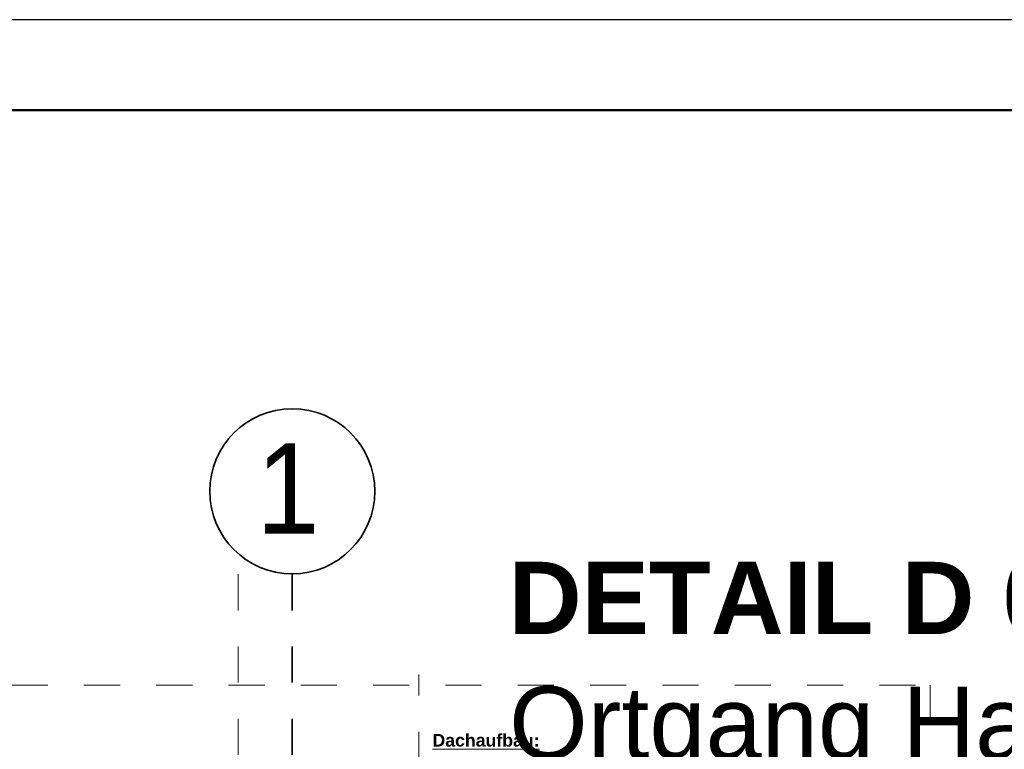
# Model space of a CAD drawing. Header units: metres. Extents: x 1316.5 to 1415.3, y -94.1 to -52.
# Tile 110 of 256: x 1342 to 1344.7, y -54.1 to -52. Entities that reach past the tile are written whole.
import ezdxf

# ---------------------------------------------------------------- set-up
doc = ezdxf.new("R2010")
doc.units = ezdxf.units.M
for name, pattern in [('AUSGEZOGEN', [0]), ('PUNKT2_S9', [0.0015, 0, -0.0015]), ('STRICHLINIE_S4', [0.008, 0.006, -0.002]), ('STRICHPUNKT2_S5', [0.1, 0.07, -0.01, 0.01, -0.01])]:
    doc.linetypes.add(name, pattern=pattern)
for name, color, linetype, lineweight in [('XR$10$Legende', 4, 'AUSGEZOGEN', 13), ('XR$11$Achsen', 4, 'AUSGEZOGEN', 13), ('XR$12$Achsen', 4, 'AUSGEZOGEN', 13), ('XR$12$DETAIL', 7, 'AUSGEZOGEN', 25), ('XR$13$Allgemein', 4, 'AUSGEZOGEN', 13), ('XR$9$Text 1_100', 3, 'AUSGEZOGEN', 18), ('XR$9$Wand Mauerwerk tr_1', 42, 'AUSGEZOGEN', 18)]:
    doc.layers.add(name, color=color, linetype=linetype, lineweight=lineweight)
doc.layers.add('XR$12$_50394', color=7, linetype='Continuous')
doc.styles.add('ARIAL', font='arial.ttf')

msp = doc.modelspace()

# ---------------------------------------------------------------- linework, layer by layer
at = {"layer": 'XR$10$Legende', "color": 6, "linetype": 'AUSGEZOGEN', "lineweight": 25, "transparency": 33554687}
msp.add_lwpolyline([(1338.7277, -94.0931), (1398.1777, -94.0931), (1398.1777, -52.0431), (1338.7277, -52.0431), (1338.7277, -94.0931)], close=True, dxfattribs=at)
at = {"layer": 'XR$10$Legende', "color": 1, "linetype": 'AUSGEZOGEN', "lineweight": 50, "transparency": 33554687}
msp.add_lwpolyline([(1339.7277, -93.8431), (1397.9277, -93.8431), (1397.9277, -52.2931), (1339.7277, -52.2931), (1339.7277, -93.8431)], close=True, dxfattribs=at)
at = {"layer": 'XR$11$Achsen', "color": 35, "linetype": 'STRICHPUNKT2_S5', "lineweight": 35, "transparency": 33554687}
msp.add_line((1342.7701, -53.5766), (1342.7701, -65.6492), dxfattribs=at)
at = {"layer": 'XR$11$Achsen', "color": 1, "linetype": 'STRICHPUNKT2_S5', "lineweight": 13, "transparency": 33554687}
msp.add_line((1343.1201, -56.7123), (1343.1201, -53.8536), dxfattribs=at)
at = {"layer": 'XR$12$Achsen', "color": 35, "linetype": 'AUSGEZOGEN', "lineweight": 35, "transparency": 33554687}
msp.add_circle((1342.7701, -53.3474), 0.2282, dxfattribs=at)
at = {"layer": 'XR$13$Allgemein', "color": 52, "linetype": 'PUNKT2_S9', "lineweight": 13, "transparency": 33554687}
msp.add_line((1342.6201, -53.5766), (1342.6201, -65.6492), dxfattribs=at)
at = {"layer": 'XR$9$Wand Mauerwerk tr_1', "color": 7, "linetype": 'STRICHLINIE_S4', "lineweight": 18, "transparency": 33554687}
msp.add_lwpolyline([(1341.1938, -53.8835), (1344.534, -53.8835), (1344.534, -57.4213), (1341.1938, -57.4213), (1341.1938, -53.8835)], close=True, dxfattribs=at)

# ---------------------------------------------------------------- texts
at = {"layer": 'XR$12$_50394', "color": 7, "linetype": 'AUSGEZOGEN', "lineweight": 13, "transparency": 33554687, "insert": (1343.37, -53.8873), "char_height": 0.2, "width": 1.833805, "attachment_point": 1, "style": 'ARIAL'}
msp.add_mtext('\\W1.00;Ortgang Halle', dxfattribs=at)
at = {"layer": 'XR$12$Achsen', "color": 35, "linetype": 'AUSGEZOGEN', "lineweight": 35, "transparency": 33554687, "insert": (1342.6711, -53.4644), "char_height": 0.25, "width": 0.308641, "attachment_point": 7, "style": 'ARIAL'}
msp.add_mtext('\\W0.90;1', dxfattribs=at)
at = {"layer": 'XR$12$DETAIL', "color": 3, "linetype": 'AUSGEZOGEN', "lineweight": 25, "transparency": 33554687, "insert": (1343.3687, -53.7451), "char_height": 0.2, "width": 1.937682, "attachment_point": 7, "style": 'ARIAL'}
msp.add_mtext('\\A1;{\\fArial|i0|b1;\\H0.200000;\\W1.000000;\\C3;DETAIL D 010}\\P', dxfattribs=at)
at = {"layer": 'XR$9$Text 1_100', "color": 3, "linetype": 'AUSGEZOGEN', "lineweight": 18, "transparency": 33554687, "insert": (1343.1579, -54.0539), "char_height": 0.035, "width": 0.31564, "attachment_point": 7, "rotation": 0, "style": 'ARIAL'}
msp.add_mtext('\\A1;{\\L\\fArial|i0|b1;\\H0.035000;\\W1.000000;\\C3;Dachaufbau:\\l}\\P', dxfattribs=at)

doc.saveas('drawing.dxf')
